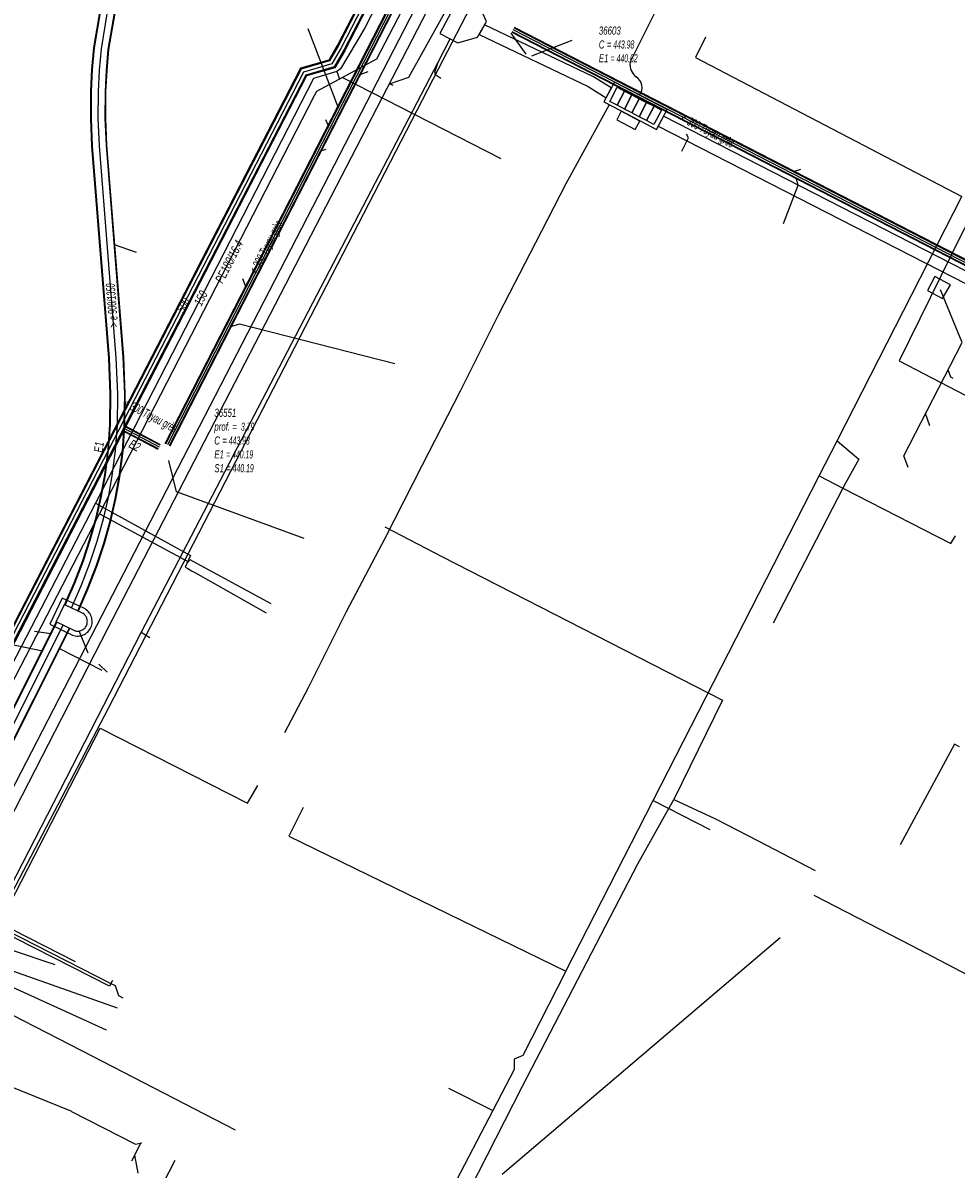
# Model space of a CAD drawing. Header units: metres. Extents: x 2695563 to 2696938, y 1260544 to 1262032.
# Tile 125 of 256: x 2696481 to 2696539, y 1260970 to 1261041. Entities that reach past the tile are written whole.
import ezdxf

# ---------------------------------------------------------------- set-up
doc = ezdxf.new("R2010")
doc.units = ezdxf.units.M
doc.header["$LTSCALE"] = 100
for name, pattern in [('AUSGEZOGEN', [0]), ('STRICHLINIE2_S3', [0.25, 0.15, -0.1]), ('VERDECKT2_S2', [0.18, 0.1, -0.08])]:
    doc.linetypes.add(name, pattern=pattern)
for name, color, linetype in [('Eau portable_Cadastre des conduites_Conduite', 171, 'AUSGEZOGEN'), ('Eau potable_Cadastre des conduites_Conduite_Texte', 171, 'AUSGEZOGEN'), ('Eau potable_Cadastre des conduites_Tube de protection', 171, 'AUSGEZOGEN'), ('EU_Cadastre des conduites', 24, 'AUSGEZOGEN'), ('EU_Cadastre des conduites – Texte', 7, 'AUSGEZOGEN'), ('EU_Cadastre des conduites_Autres ouvrages – Polygone de détail', 24, 'AUSGEZOGEN'), ('EU_Cadastre des conduites_Regard normalisé – Texte', 24, 'AUSGEZOGEN'), ('EU_Cadastre des conduites_Regard – Ligne de détail', 24, 'AUSGEZOGEN'), ('EU_Cadastre des conduites_Regard – Polygone de détail', 24, 'AUSGEZOGEN'), ('EU_Cadastre des conduites_Texte entrée-sortie', 24, 'AUSGEZOGEN'), ('Gaz_Cadastre des conduites_Conduite', 32, 'AUSGEZOGEN'), ('Gaz_Cadastre des conduites_Conduite_Texte', 32, 'AUSGEZOGEN'), ('Réseau électrique_Cadastre des conduite_Bord du tracé', 1, 'AUSGEZOGEN'), ('Réseau électrique_Cadastre des conduite_Tronçon de tracé', 1, 'AUSGEZOGEN'), ('Réseau électrique_Cadastre des conduites_Ouvrage_Surface-Ligne-Point', 1, 'AUSGEZOGEN'), ('TV_Cadastre des conduites_CONDUITE', 92, 'AUSGEZOGEN'), ('Télécommunications_SW_Cadastre des conduites_Bord du tracé', 94, 'AUSGEZOGEN')]:
    doc.layers.add(name, color=color, linetype=linetype)
doc.styles.add('ARIAL', font='arial.ttf')
pattern_1 = [(0, (2703955, 1269100), (4050, 4050), [4050, -4050]), (90, (2703955, 1269100), (-4050, 4050), [4050, -4050])]
pattern_2 = [(0, (2708005, 1273150), (6075, 6075), [6075, -6075]), (90, (2708005, 1273150), (-6075, 6075), [6075, -6075])]

# ---------------------------------------------------------------- blocks, each defined once
blk = doc.blocks.new('COMPLEXOBJECT_1494')
at = {"layer": 'EU_Cadastre des conduites_Regard – Ligne de détail', "color": 24, "linetype": 'STRICHLINIE2_S3', "transparency": 33554687}
blk.add_lwpolyline([(6483.504, 11003.802), (6482.346, 11004.36), (6482.863, 11005.443), (6484.018, 11004.893)], dxfattribs=at)
for centre, radius, start, end in [((6483.685, 11004.387), 0.606, 335.17643, 56.65469), ((6483.686, 11004.383), 0.603, 252.70886, 335.40584)]:
    blk.add_arc(centre, radius, start, end, dxfattribs=at)
blk = doc.blocks.new('COMPLEXOBJECT_1512')
at = {"layer": 'EU_Cadastre des conduites_Regard – Polygone de détail', "color": 24, "linetype": 'STRICHLINIE2_S3', "transparency": 33554687}
blk.add_lwpolyline([(6484.063, 11005.203), (6482.721, 11005.843), (6481.947, 11004.219), (6483.374, 11003.531)], dxfattribs=at)
for centre, radius, start, end in [((6483.686, 11004.382), 0.904, 335.43364, 65.35287), ((6483.684, 11004.383), 0.907, 250.0372, 335.41762)]:
    blk.add_arc(centre, radius, start, end, dxfattribs=at)
blk = doc.blocks.new('COMPLEXOBJECT_1873')
at = {"layer": 'Réseau électrique_Cadastre des conduite_Bord du tracé', "color": 1, "linetype": 'AUSGEZOGEN', "transparency": 33554687}
blk.add_line((6570.17, 11010.706), (6570.503, 11011.347), dxfattribs=at)
for points in [[(6565.106, 11012.322), (6561.184, 11014.821), (6520.154, 11035.838), (6519.825, 11035.22)], [(6519.825, 11035.22), (6560.836, 11014.213), (6564.772, 11011.705)]]:
    blk.add_lwpolyline(points, dxfattribs=at)
for centre, radius, start, end in [((6568.489, 11019.821), 8.227, 245.7205, 268.2956), ((6568.489, 11019.825), 8.931, 245.40161, 268.3993), ((6568.401, 11002.716), 8.883, 76.30959, 91.01003), ((6568.396, 11002.667), 8.233, 77.55419, 91.08341)]:
    blk.add_arc(centre, radius, start, end, dxfattribs=at)
blk = doc.blocks.new('COMPLEXOBJECT_1982')
at = {"layer": 'Réseau électrique_Cadastre des conduite_Tronçon de tracé', "color": 1, "linetype": 'AUSGEZOGEN', "transparency": 33554687}
for p, q in [((6505.924, 11038.573), (6506.128, 11039.201)), ((6506.29, 11038.193), (6505.976, 11038.391))]:
    blk.add_line(p, q, dxfattribs=at)
blk.add_arc((6506.054, 11038.512), 0.144, 154.88772, 237.00308, dxfattribs=at)
blk = doc.blocks.new('COMPLEXOBJECT_2104')
at = {"layer": 'Réseau électrique_Cadastre des conduite_Tronçon de tracé', "color": 1, "linetype": 'AUSGEZOGEN', "transparency": 33554687}
blk.add_line((6462.179, 10953.23), (6485.079, 10997.733), dxfattribs=at)
blk.add_arc((6466.981, 10951.124), 5.244, 156.3172, 205.99773, dxfattribs=at)
blk = doc.blocks.new('COMPLEXOBJECT_2717')
at = {"layer": 'Réseau électrique_Cadastre des conduite_Tronçon de tracé', "color": 1, "linetype": 'AUSGEZOGEN', "transparency": 33554687}
for centre, radius, start, end in [((6518.994, 11039.057), 0.938, 171.20077, 234.93808), ((6518.001, 11037.613), 0.814, 324.51688, 56.11917)]:
    blk.add_arc(centre, radius, start, end, dxfattribs=at)

msp = doc.modelspace()

# ---------------------------------------------------------------- hatches: boundary and pattern name
at = {"layer": 'Réseau électrique_Cadastre des conduite_Bord du tracé', "lineweight": 18, "transparency": 33554687}
h = msp.add_hatch(dxfattribs=at)
h.set_pattern_fill('MUSTER', color=1, scale=6075, style=0, pattern_type=2)
h.set_pattern_definition(pattern_2)
h.paths.add_polyline_path([(2696517.541, 1261036.786), (2696517.87, 1261037.406), (2696516.763, 1261038.1), (2696509.985, 1261041.343), (2696509.643, 1261040.731), (2696516.425, 1261037.486)], flags=0)
h = msp.add_hatch(dxfattribs=at)
h.set_pattern_fill('MUSTER', color=1, scale=6075, style=0, pattern_type=2)
h.set_pattern_definition(pattern_2)
h.paths.add_polyline_path([(2696520.795, 1261035.03), (2696561.806, 1261014.023), (2696565.742, 1261011.515), (2696565.847, 1261011.468), (2696565.954, 1261011.421), (2696566.06, 1261011.377), (2696566.167, 1261011.333), (2696566.275, 1261011.292), (2696566.383, 1261011.251), (2696566.492, 1261011.212), (2696566.602, 1261011.174), (2696566.711, 1261011.138), (2696566.822, 1261011.103), (2696566.932, 1261011.07), (2696567.043, 1261011.038), (2696567.155, 1261011.007), (2696567.267, 1261010.978), (2696567.379, 1261010.95), (2696567.492, 1261010.924), (2696567.605, 1261010.899), (2696567.718, 1261010.876), (2696567.832, 1261010.854), (2696567.945, 1261010.834), (2696568.059, 1261010.815), (2696568.174, 1261010.798), (2696568.288, 1261010.782), (2696568.403, 1261010.767), (2696568.518, 1261010.754), (2696568.633, 1261010.743), (2696568.748, 1261010.733), (2696568.864, 1261010.724), (2696568.979, 1261010.717), (2696569.094, 1261010.712), (2696569.21, 1261010.708), (2696569.273, 1261010.709), (2696569.335, 1261010.709), (2696569.398, 1261010.709), (2696569.461, 1261010.709), (2696569.524, 1261010.708), (2696569.586, 1261010.707), (2696569.649, 1261010.705), (2696569.712, 1261010.702), (2696569.774, 1261010.699), (2696569.837, 1261010.696), (2696569.899, 1261010.692), (2696569.962, 1261010.688), (2696570.025, 1261010.683), (2696570.087, 1261010.678), (2696570.149, 1261010.672), (2696570.212, 1261010.666), (2696570.274, 1261010.659), (2696570.337, 1261010.652), (2696570.399, 1261010.644), (2696570.461, 1261010.636), (2696570.523, 1261010.628), (2696570.585, 1261010.619), (2696570.647, 1261010.609), (2696570.709, 1261010.599), (2696570.771, 1261010.589), (2696570.833, 1261010.578), (2696570.894, 1261010.566), (2696570.956, 1261010.554), (2696571.017, 1261010.542), (2696571.079, 1261010.529), (2696571.14, 1261010.516), (2696571.473, 1261011.157), (2696571.401, 1261011.174), (2696571.33, 1261011.191), (2696571.258, 1261011.207), (2696571.186, 1261011.222), (2696571.114, 1261011.237), (2696571.042, 1261011.251), (2696570.97, 1261011.264), (2696570.897, 1261011.277), (2696570.825, 1261011.29), (2696570.752, 1261011.301), (2696570.68, 1261011.312), (2696570.607, 1261011.323), (2696570.534, 1261011.333), (2696570.461, 1261011.342), (2696570.388, 1261011.351), (2696570.315, 1261011.359), (2696570.242, 1261011.367), (2696570.169, 1261011.373), (2696570.095, 1261011.38), (2696570.022, 1261011.385), (2696569.949, 1261011.391), (2696569.875, 1261011.395), (2696569.802, 1261011.399), (2696569.729, 1261011.402), (2696569.655, 1261011.405), (2696569.582, 1261011.407), (2696569.508, 1261011.408), (2696569.435, 1261011.409), (2696569.361, 1261011.409), (2696569.288, 1261011.409), (2696569.214, 1261011.408), (2696569.11, 1261011.412), (2696569.005, 1261011.417), (2696568.901, 1261011.423), (2696568.796, 1261011.431), (2696568.692, 1261011.44), (2696568.588, 1261011.451), (2696568.484, 1261011.462), (2696568.381, 1261011.475), (2696568.277, 1261011.49), (2696568.174, 1261011.505), (2696568.07, 1261011.522), (2696567.968, 1261011.541), (2696567.865, 1261011.56), (2696567.762, 1261011.581), (2696567.66, 1261011.603), (2696567.558, 1261011.627), (2696567.457, 1261011.652), (2696567.355, 1261011.678), (2696567.255, 1261011.705), (2696567.154, 1261011.734), (2696567.054, 1261011.764), (2696566.954, 1261011.795), (2696566.855, 1261011.827), (2696566.756, 1261011.861), (2696566.657, 1261011.896), (2696566.559, 1261011.932), (2696566.461, 1261011.97), (2696566.364, 1261012.009), (2696566.268, 1261012.048), (2696566.172, 1261012.09), (2696566.076, 1261012.132), (2696562.154, 1261014.631), (2696521.124, 1261035.648)], flags=0)
at = {"layer": 'Réseau électrique_Cadastre des conduites_Ouvrage_Surface-Ligne-Point', "lineweight": 18, "transparency": 33554687}
h = msp.add_hatch(dxfattribs=at)
h.set_pattern_fill('MUSTER', color=1, scale=4050, style=0, pattern_type=2)
h.set_pattern_definition(pattern_1)
h.paths.add_polyline_path([(2696507.207, 1261040.788), (2696508.313, 1261040.212), (2696509.548, 1261040.562), (2696510.093, 1261041.536), (2696509.684, 1261042.447), (2696510.164, 1261043.406), (2696508.928, 1261044.051)], flags=0)
h = msp.add_hatch(dxfattribs=at)
h.set_pattern_fill('MUSTER', color=1, scale=4050, style=0, pattern_type=2)
h.set_pattern_definition(pattern_1)
h.paths.add_polyline_path([(2696517.414, 1261036.546), (2696518.435, 1261036.007), (2696519.708, 1261035.335), (2696520.683, 1261034.82), (2696521.344, 1261036.062), (2696518.062, 1261037.768)], flags=0)
h = msp.add_hatch(dxfattribs=at)
h.set_pattern_fill('MUSTER', color=1, scale=2025, style=0, pattern_type=2)
h.set_pattern_definition([(0, (2699905, 1265050), (2025, 2025), [2025, -2025]), (90, (2699905, 1265050), (-2025, 2025), [2025, -2025])])
h.paths.add_polyline_path([(2696519.643, 1261035.344), (2696518.493, 1261035.951), (2696518.213, 1261035.42), (2696519.363, 1261034.813)], flags=0)

# ---------------------------------------------------------------- linework, layer by layer
at = {"layer": 'Eau portable_Cadastre des conduites_Conduite', "linetype": 'AUSGEZOGEN', "transparency": 33554687}
for p, q in [((2696536.941, 1261110.159), (2696500.804, 1261040.032)), ((2696536.969, 1261110.145), (2696500.832, 1261040.018)), ((2696536.997, 1261110.13), (2696500.86, 1261040.003)), ((2696537.385, 1261109.93), (2696501.248, 1261039.803)), ((2696537.413, 1261109.915), (2696501.276, 1261039.788)), ((2696537.441, 1261109.901), (2696501.304, 1261039.774)), ((2696500.81, 1261040.043), (2696500.288, 1261039.137)), ((2696500.837, 1261040.028), (2696500.309, 1261039.11)), ((2696500.864, 1261040.012), (2696500.33, 1261039.084)), ((2696501.244, 1261039.794), (2696500.62, 1261038.712)), ((2696501.271, 1261039.778), (2696500.641, 1261038.686)), ((2696501.298, 1261039.763), (2696500.662, 1261038.659)), ((2696500.288, 1261039.137), (2696498.519, 1261038.626)), ((2696500.309, 1261039.11), (2696498.54, 1261038.599)), ((2696500.33, 1261039.084), (2696498.562, 1261038.573)), ((2696498.519, 1261038.626), (2696465.089, 1260973.879)), ((2696498.54, 1261038.599), (2696465.117, 1260973.865)), ((2696498.562, 1261038.573), (2696465.145, 1260973.85)), ((2696498.864, 1261038.205), (2696465.533, 1260973.65)), ((2696498.886, 1261038.179), (2696465.561, 1260973.635)), ((2696498.907, 1261038.152), (2696465.589, 1260973.621)), ((2696500.62, 1261038.712), (2696498.864, 1261038.205)), ((2696500.641, 1261038.686), (2696498.886, 1261038.179)), ((2696500.662, 1261038.659), (2696498.907, 1261038.152))]:
    msp.add_line(p, q, dxfattribs=at)
at = {"layer": 'Eau portable_Cadastre des conduites_Conduite', "color": 255, "linetype": 'AUSGEZOGEN', "transparency": 33554687}
for p, q in [((2696537.191, 1261110.03), (2696501.054, 1261039.903)), ((2696501.054, 1261039.903), (2696500.475, 1261038.898)), ((2696500.475, 1261038.898), (2696498.713, 1261038.389)), ((2696498.713, 1261038.389), (2696465.339, 1260973.75))]:
    msp.add_line(p, q, dxfattribs=at)
at = {"layer": 'Eau portable_Cadastre des conduites_Conduite', "color": 7, "linetype": 'AUSGEZOGEN', "transparency": 33554687}
for points in [[(2696605.364, 1261244.953), (2696605.054, 1261244.194), (2696603.197, 1261239.651), (2696600.71, 1261234.201), (2696598.017, 1261228.888), (2696567.913, 1261170.589), (2696563.828, 1261162.506), (2696554.994, 1261145.572), (2696550.038, 1261136.074), (2696550.147, 1261133.526), (2696544.321, 1261122.137), (2696537.84, 1261109.713), (2696531.327, 1261097.071), (2696522.634, 1261080.262), (2696511.485, 1261058.57), (2696509.603, 1261054.935), (2696509.005, 1261053.781), (2696502.513, 1261041.096)], [(2696502.513, 1261041.096), (2696501.009, 1261038.598), (2696500.794, 1261038.421), (2696499.337, 1261037.997), (2696485.76, 1261011.56), (2696473.713, 1260988.292), (2696472.903, 1260986.712), (2696466.371, 1260974.045), (2696462.731, 1260966.816), (2696449.191, 1260940.859), (2696437.137, 1260917.507), (2696431.905, 1260907.48), (2696422.503, 1260889.12), (2696403.715, 1260852.72), (2696403.261, 1260851.829), (2696400.377, 1260846.17)], [(2696500.794, 1261038.421), (2696500.87, 1261038.193), (2696500.94, 1261037.984), (2696501.138, 1261038.057), (2696510.998, 1261033.02)], [(2696485.76, 1261011.56), (2696485.962, 1261011.449), (2696491.681, 1261008.305), (2696491.343, 1261007.576), (2696491.506, 1261007.484), (2696491.744, 1261007.35)], [(2696491.744, 1261007.35), (2696491.989, 1261007.211), (2696496.382, 1261004.732)], [(2696473.713, 1260988.292), (2696473.909, 1260988.192), (2696474.792, 1260987.743), (2696475.094, 1260987.589), (2696475.276, 1260987.496), (2696475.495, 1260987.385), (2696486.729, 1260981.665), (2696486.914, 1260981.571), (2696486.992, 1260981.531), (2696487.204, 1260980.903), (2696487.478, 1260980.762)]]:
    msp.add_lwpolyline(points, dxfattribs=at)
at = {"layer": 'Eau potable_Cadastre des conduites_Tube de protection', "color": 7, "linetype": 'VERDECKT2_S2', "transparency": 33554687}
msp.add_lwpolyline([(2696475.405, 1260987.206), (2696475.586, 1260987.563), (2696486.82, 1260981.843), (2696486.638, 1260981.487), (2696475.405, 1260987.206)], close=True, dxfattribs=at)
at = {"layer": 'EU_Cadastre des conduites', "linetype": 'AUSGEZOGEN', "transparency": 33554687}
for p, q in [((2696518.166, 1261070.074), (2696490.089, 1261015.258)), ((2696518.183, 1261070.065), (2696490.106, 1261015.249)), ((2696518.201, 1261070.056), (2696490.124, 1261015.24)), ((2696518.433, 1261069.938), (2696490.356, 1261015.122)), ((2696518.451, 1261069.929), (2696490.374, 1261015.113)), ((2696518.468, 1261069.92), (2696490.391, 1261015.104)), ((2696485.672, 1261039.909), (2696486.061, 1261042.232)), ((2696485.691, 1261039.906), (2696486.08, 1261042.229)), ((2696485.711, 1261039.904), (2696486.1, 1261042.225)), ((2696486.565, 1261039.794), (2696486.944, 1261042.057)), ((2696486.585, 1261039.792), (2696486.964, 1261042.053)), ((2696486.604, 1261039.789), (2696486.983, 1261042.05)), ((2696566.678, 1261012.893), (2696511.827, 1261041.132)), ((2696566.687, 1261012.91), (2696511.836, 1261041.149)), ((2696566.696, 1261012.928), (2696511.845, 1261041.167)), ((2696566.54, 1261012.626), (2696511.689, 1261040.865)), ((2696566.549, 1261012.644), (2696511.698, 1261040.882)), ((2696566.558, 1261012.661), (2696511.708, 1261040.9)), ((2696485.549, 1261038.553), (2696485.672, 1261039.909)), ((2696485.569, 1261038.552), (2696485.691, 1261039.906)), ((2696485.589, 1261038.551), (2696485.711, 1261039.904)), ((2696486.447, 1261038.49), (2696486.565, 1261039.794)), ((2696486.467, 1261038.489), (2696486.585, 1261039.792)), ((2696486.487, 1261038.487), (2696486.604, 1261039.789)), ((2696485.481, 1261037.201), (2696485.549, 1261038.553)), ((2696485.501, 1261037.201), (2696485.569, 1261038.552)), ((2696485.521, 1261037.2), (2696485.589, 1261038.551)), ((2696486.381, 1261037.176), (2696486.447, 1261038.49)), ((2696486.401, 1261037.175), (2696486.467, 1261038.489)), ((2696486.421, 1261037.175), (2696486.487, 1261038.487)), ((2696485.47, 1261035.489), (2696485.481, 1261037.201)), ((2696485.49, 1261035.49), (2696485.501, 1261037.201)), ((2696485.51, 1261035.49), (2696485.521, 1261037.2)), ((2696486.37, 1261035.506), (2696486.381, 1261037.176)), ((2696486.39, 1261035.507), (2696486.401, 1261037.175)), ((2696486.41, 1261035.507), (2696486.421, 1261037.175)), ((2696485.545, 1261033.781), (2696485.47, 1261035.489)), ((2696485.565, 1261033.782), (2696485.49, 1261035.49)), ((2696485.585, 1261033.784), (2696485.51, 1261035.49)), ((2696486.443, 1261033.836), (2696486.37, 1261035.506)), ((2696486.463, 1261033.838), (2696486.39, 1261035.507)), ((2696486.483, 1261033.839), (2696486.41, 1261035.507)), ((2696486.592, 1261020.582), (2696485.545, 1261033.781)), ((2696486.612, 1261020.583), (2696485.565, 1261033.782)), ((2696486.632, 1261020.584), (2696485.585, 1261033.784)), ((2696487.49, 1261020.636), (2696486.443, 1261033.836)), ((2696487.51, 1261020.637), (2696486.463, 1261033.838)), ((2696487.53, 1261020.638), (2696486.483, 1261033.839)), ((2696486.684, 1261018.359), (2696486.592, 1261020.582)), ((2696486.704, 1261018.359), (2696486.612, 1261020.583)), ((2696486.724, 1261018.359), (2696486.632, 1261020.584)), ((2696487.584, 1261018.371), (2696487.49, 1261020.636)), ((2696487.604, 1261018.371), (2696487.51, 1261020.637)), ((2696487.624, 1261018.371), (2696487.53, 1261020.638)), ((2696486.657, 1261016.428), (2696486.684, 1261018.359)), ((2696486.677, 1261016.427), (2696486.704, 1261018.359)), ((2696486.697, 1261016.427), (2696486.724, 1261018.359)), ((2696487.557, 1261016.415), (2696487.584, 1261018.371)), ((2696487.577, 1261016.415), (2696487.604, 1261018.371)), ((2696487.597, 1261016.414), (2696487.624, 1261018.371)), ((2696486.547, 1261014.881), (2696486.658, 1261016.454)), ((2696486.567, 1261014.879), (2696486.678, 1261016.453)), ((2696486.587, 1261014.877), (2696486.698, 1261016.451)), ((2696487.443, 1261014.793), (2696487.556, 1261016.391)), ((2696487.463, 1261014.791), (2696487.576, 1261016.389)), ((2696489.662, 1261014.898), (2696487.474, 1261016.053)), ((2696487.483, 1261014.789), (2696487.596, 1261016.388)), ((2696489.671, 1261014.915), (2696487.483, 1261016.07)), ((2696489.68, 1261014.933), (2696487.492, 1261016.088)), ((2696489.802, 1261015.163), (2696487.614, 1261016.318)), ((2696489.811, 1261015.181), (2696487.623, 1261016.336)), ((2696489.82, 1261015.198), (2696487.632, 1261016.353)), ((2696486.35, 1261013.33), (2696486.547, 1261014.881)), ((2696486.369, 1261013.327), (2696486.567, 1261014.879)), ((2696486.389, 1261013.324), (2696486.587, 1261014.877)), ((2696487.239, 1261013.192), (2696487.443, 1261014.793)), ((2696487.259, 1261013.189), (2696487.463, 1261014.791)), ((2696487.278, 1261013.186), (2696487.483, 1261014.789)), ((2696486.11, 1261012.004), (2696486.35, 1261013.33)), ((2696486.129, 1261012), (2696486.369, 1261013.327)), ((2696486.148, 1261011.996), (2696486.389, 1261013.324)), ((2696486.991, 1261011.822), (2696487.239, 1261013.192)), ((2696487.011, 1261011.818), (2696487.259, 1261013.189)), ((2696487.03, 1261011.814), (2696487.278, 1261013.186)), ((2696485.806, 1261010.69), (2696486.11, 1261012.004)), ((2696485.825, 1261010.685), (2696486.129, 1261012)), ((2696485.844, 1261010.68), (2696486.148, 1261011.996)), ((2696486.678, 1261010.466), (2696486.991, 1261011.822)), ((2696486.697, 1261010.461), (2696487.011, 1261011.818)), ((2696486.716, 1261010.456), (2696487.03, 1261011.814)), ((2696485.423, 1261009.331), (2696485.806, 1261010.69)), ((2696485.442, 1261009.325), (2696485.825, 1261010.685)), ((2696485.461, 1261009.32), (2696485.844, 1261010.68)), ((2696486.284, 1261009.068), (2696486.678, 1261010.466)), ((2696486.303, 1261009.062), (2696486.697, 1261010.461)), ((2696486.322, 1261009.056), (2696486.716, 1261010.456)), ((2696484.979, 1261007.991), (2696485.423, 1261009.331)), ((2696484.998, 1261007.984), (2696485.442, 1261009.325)), ((2696485.017, 1261007.977), (2696485.461, 1261009.32)), ((2696485.827, 1261007.689), (2696486.284, 1261009.068)), ((2696485.846, 1261007.682), (2696486.303, 1261009.062)), ((2696485.865, 1261007.675), (2696486.322, 1261009.056)), ((2696484.447, 1261006.6), (2696484.979, 1261007.991)), ((2696484.466, 1261006.592), (2696484.998, 1261007.984)), ((2696484.484, 1261006.585), (2696485.017, 1261007.977)), ((2696485.28, 1261006.258), (2696485.827, 1261007.689)), ((2696485.299, 1261006.251), (2696485.846, 1261007.682)), ((2696485.317, 1261006.243), (2696485.865, 1261007.675)), ((2696483.846, 1261005.225), (2696484.447, 1261006.6)), ((2696483.864, 1261005.217), (2696484.466, 1261006.592)), ((2696483.882, 1261005.21), (2696484.484, 1261006.585)), ((2696484.67, 1261004.864), (2696485.28, 1261006.258)), ((2696484.688, 1261004.857), (2696485.299, 1261006.251)), ((2696484.706, 1261004.849), (2696485.317, 1261006.243)), ((2696457.846, 1260953.458), (2696483.339, 1261004.179)), ((2696457.864, 1260953.449), (2696483.357, 1261004.17)), ((2696457.882, 1260953.44), (2696483.375, 1261004.161)), ((2696458.65, 1260953.054), (2696484.143, 1261003.775)), ((2696458.668, 1260953.045), (2696484.161, 1261003.766)), ((2696458.686, 1260953.036), (2696484.179, 1261003.757))]:
    msp.add_line(p, q, dxfattribs=at)
at = {"layer": 'EU_Cadastre des conduites', "color": 255, "transparency": 33554687}
for p, q in [((2696518.317, 1261069.997), (2696490.24, 1261015.181)), ((2696486.138, 1261039.849), (2696486.522, 1261042.141)), ((2696566.618, 1261012.777), (2696511.767, 1261041.016)), ((2696486.018, 1261038.52), (2696486.138, 1261039.849)), ((2696485.951, 1261037.188), (2696486.018, 1261038.52)), ((2696485.94, 1261035.498), (2696485.951, 1261037.188)), ((2696486.014, 1261033.81), (2696485.94, 1261035.498)), ((2696487.061, 1261020.61), (2696486.014, 1261033.81)), ((2696487.154, 1261018.365), (2696487.061, 1261020.61)), ((2696487.127, 1261016.421), (2696487.154, 1261018.365)), ((2696487.015, 1261014.835), (2696487.127, 1261016.421)), ((2696489.741, 1261015.048), (2696487.553, 1261016.203)), ((2696486.814, 1261013.258), (2696487.015, 1261014.835)), ((2696486.57, 1261011.909), (2696486.814, 1261013.258)), ((2696486.261, 1261010.573), (2696486.57, 1261011.909)), ((2696485.872, 1261009.194), (2696486.261, 1261010.573)), ((2696485.422, 1261007.833), (2696485.872, 1261009.194)), ((2696484.882, 1261006.421), (2696485.422, 1261007.833)), ((2696484.276, 1261005.037), (2696484.882, 1261006.421)), ((2696458.266, 1260953.247), (2696483.759, 1261003.968))]:
    msp.add_line(p, q, dxfattribs=at)
at = {"layer": 'EU_Cadastre des conduites', "color": 24, "linetype": 'AUSGEZOGEN', "transparency": 33554687}
for p, q in [((2696498.991, 1261041.096), (2696500.844, 1261036.222)), ((2696512.572, 1261039.516), (2696511.627, 1261040.812)), ((2696515.405, 1261040.368), (2696512.897, 1261039.389)), ((2696502.707, 1261038.408), (2696502.212, 1261038.225)), ((2696500.087, 1261035.444), (2696500.258, 1261035.068)), ((2696500.099, 1261033.566), (2696499.759, 1261033.47)), ((2696529.637, 1261032.326), (2696529.177, 1261032.18)), ((2696488.324, 1261027.168), (2696486.952, 1261027.638)), ((2696494.913, 1261025.542), (2696495.124, 1261025.002)), ((2696537.693, 1261016.367), (2696537.431, 1261017.144)), ((2696490.811, 1261012.268), (2696490.341, 1261014.223)), ((2696498.746, 1261009.359), (2696490.811, 1261012.268)), ((2696481.967, 1261003.584), (2696482.997, 1261003.438)), ((2696485.305, 1261002.213), (2696484.761, 1261003.608)), ((2696479.479, 1261002.977), (2696482.469, 1261002.361)), ((2696486.181, 1261001.145), (2696483.508, 1261002.511)), ((2696485.971, 1261001.529), (2696486.497, 1261001.045)), ((2696528.371, 1260984.507), (2696511.085, 1260969.772)), ((2696479.282, 1260975.74), (2696484.272, 1260973.713)), ((2696488.032, 1260970.629), (2696488.602, 1260971.756)), ((2696488.415, 1260969.856), (2696488.211, 1260970.972)), ((2696490.711, 1260970.636), (2696489.112, 1260967.544))]:
    msp.add_line(p, q, dxfattribs=at)
for points in [[(2696504.287, 1261037.563), (2696504.062, 1261037.653), (2696505.259, 1261038.084), (2696511.059, 1261048.498)], [(2696528.59, 1261028.964), (2696529.5, 1261031.343), (2696529.393, 1261031.728)], [(2696536.338, 1261013.774), (2696536.065, 1261014.497), (2696539.698, 1261021.553), (2696538.353, 1261024.832)], [(2696504.387, 1261020.231), (2696494.725, 1261022.71), (2696494.165, 1261022.526)], [(2696539.151, 1261019.323), (2696538.997, 1261019.406), (2696538.843, 1261019.854)], [(2696483.256, 1260982.826), (2696475.454, 1260985.433), (2696475.21, 1260985.981)], [(2696487.146, 1260980.132), (2696474.802, 1260984.49), (2696474.678, 1260984.899)], [(2696484.272, 1260973.696), (2696488.253, 1260971.654), (2696488.658, 1260971.742)]]:
    msp.add_lwpolyline(points, dxfattribs=at)
at = {"layer": 'EU_Cadastre des conduites_Autres ouvrages – Polygone de détail', "color": 24, "linetype": 'STRICHLINIE2_S3', "transparency": 33554687}
msp.add_lwpolyline([(2696538.975, 1261025.15), (2696537.996, 1261025.663), (2696537.546, 1261024.791), (2696538.475, 1261024.296), (2696538.975, 1261025.15)], close=True, dxfattribs=at)
at = {"layer": 'Gaz_Cadastre des conduites_Conduite', "color": 32, "linetype": 'AUSGEZOGEN', "transparency": 33554687}
for points in [[(2696499.537, 1261037.203), (2696503.287, 1261039.21), (2696513.196, 1261058.284), (2696526.029, 1261083.279), (2696550.889, 1261131.825), (2696550.648, 1261135.991), (2696558.706, 1261151.478), (2696568.362, 1261170.315), (2696598.427, 1261228.499), (2696600.554, 1261232.744), (2696603.642, 1261239.386), (2696606.047, 1261245.242)], [(2696400.628, 1260845.43), (2696422.747, 1260888.509), (2696432.353, 1260907.189), (2696437.498, 1260916.946), (2696453.272, 1260947.674), (2696462.991, 1260966.185), (2696467.366, 1260974.819), (2696486.011, 1261010.9), (2696499.4, 1261036.936), (2696499.537, 1261037.203)], [(2696486.011, 1261010.9), (2696486.363, 1261010.71), (2696491.561, 1261007.905), (2696491.644, 1261008.05), (2696492.048, 1261007.83)], [(2696492.048, 1261007.83), (2696492.326, 1261007.679), (2696496.68, 1261005.309)], [(2696539.543, 1260996.382), (2696539.222, 1260996.546), (2696535.85, 1260990.294)]]:
    msp.add_lwpolyline(points, dxfattribs=at)
at = {"layer": 'Réseau électrique_Cadastre des conduite_Bord du tracé', "color": 1, "linetype": 'AUSGEZOGEN', "transparency": 33554687}
msp.add_lwpolyline([(2696517.541, 1261036.786), (2696517.87, 1261037.406), (2696516.763, 1261038.1), (2696509.985, 1261041.343), (2696509.643, 1261040.731), (2696516.425, 1261037.486), (2696517.541, 1261036.786)], close=True, dxfattribs=at)
at = {"layer": 'Réseau électrique_Cadastre des conduite_Tronçon de tracé', "color": 1, "linetype": 'AUSGEZOGEN', "transparency": 33554687}
for p, q in [((2696519.037, 1261039.01), (2696520.619, 1261042.161)), ((2696507.098, 1261039.011), (2696507.849, 1261040.454)), ((2696488.607, 1261003.5), (2696507.098, 1261039.011)), ((2696515.068, 1261031.466), (2696517.754, 1261036.367)), ((2696513.178, 1261027.786), (2696515.068, 1261031.466)), ((2696510.878, 1261023.313), (2696513.178, 1261027.786)), ((2696508.475, 1261018.554), (2696510.878, 1261023.313)), ((2696506.109, 1261013.943), (2696508.475, 1261018.554)), ((2696503.786, 1261009.375), (2696506.109, 1261013.943)), ((2696501.398, 1261004.814), (2696503.786, 1261009.375)), ((2696499.027, 1261000.087), (2696501.398, 1261004.814)), ((2696471.575, 1260970.38), (2696488.607, 1261003.5)), ((2696489.157, 1261003.183), (2696488.607, 1261003.5)), ((2696497.547, 1260997.279), (2696499.027, 1261000.087)), ((2696486.049, 1260997.543), (2696495.237, 1260992.88)), ((2696495.237, 1260992.88), (2696495.861, 1260993.992)), ((2696536.582, 1260983.995), (2696530.491, 1260987.132)), ((2696543.737, 1260980.227), (2696536.582, 1260983.995)), ((2696486.45, 1260978.756), (2696478.597, 1260982.339))]:
    msp.add_line(p, q, dxfattribs=at)
for points in [[(2696475.836, 1260982.929), (2696486.551, 1261003.803), (2696507.064, 1261043.509)], [(2696522.249, 1261033.473), (2696522.674, 1261034.303), (2696522.554, 1261034.522)]]:
    msp.add_lwpolyline(points, dxfattribs=at)
at = {"layer": 'Réseau électrique_Cadastre des conduites_Ouvrage_Surface-Ligne-Point', "color": 1, "linetype": 'AUSGEZOGEN', "transparency": 33554687}
for points in [[(2696507.207, 1261040.788), (2696508.313, 1261040.212), (2696509.548, 1261040.562), (2696510.093, 1261041.536), (2696509.684, 1261042.447), (2696510.164, 1261043.406), (2696508.928, 1261044.051), (2696507.207, 1261040.788)], [(2696517.414, 1261036.546), (2696518.435, 1261036.007), (2696519.708, 1261035.335), (2696520.683, 1261034.82), (2696521.344, 1261036.062), (2696518.062, 1261037.768), (2696517.414, 1261036.546)], [(2696517.775, 1261036.564), (2696518.237, 1261037.451), (2696518.695, 1261037.213), (2696518.233, 1261036.326), (2696517.775, 1261036.564)], [(2696518.233, 1261036.326), (2696518.695, 1261037.213), (2696519.153, 1261036.975), (2696518.691, 1261036.088), (2696518.233, 1261036.326)], [(2696518.691, 1261036.088), (2696519.153, 1261036.975), (2696519.611, 1261036.737), (2696519.149, 1261035.85), (2696518.691, 1261036.088)], [(2696519.149, 1261035.85), (2696519.611, 1261036.737), (2696520.069, 1261036.499), (2696519.607, 1261035.612), (2696519.149, 1261035.85)], [(2696519.607, 1261035.612), (2696520.069, 1261036.499), (2696520.527, 1261036.261), (2696520.065, 1261035.374), (2696519.607, 1261035.612)], [(2696520.065, 1261035.374), (2696520.527, 1261036.261), (2696520.985, 1261036.023), (2696520.523, 1261035.136), (2696520.065, 1261035.374)], [(2696519.643, 1261035.344), (2696518.493, 1261035.951), (2696518.213, 1261035.42), (2696519.363, 1261034.813), (2696519.643, 1261035.344)]]:
    msp.add_lwpolyline(points, close=True, dxfattribs=at)
at = {"layer": 'TV_Cadastre des conduites_CONDUITE', "color": 92, "linetype": 'AUSGEZOGEN', "transparency": 33554687}
for p, q in [((2696531.918, 1261015.438), (2696539.694, 1261030.654)), ((2696530.8, 1261013.249), (2696531.918, 1261015.438)), ((2696520.478, 1260993.051), (2696530.8, 1261013.249)), ((2696515.044, 1260982.418), (2696520.478, 1260993.051)), ((2696520.478, 1260993.051), (2696524.002, 1260991.244)), ((2696507.747, 1260975.153), (2696510.494, 1260973.753)), ((2696510.494, 1260973.753), (2696507.986, 1260968.935))]:
    msp.add_line(p, q, dxfattribs=at)
for points in [[(2696523.741, 1261040.56), (2696523.104, 1261039.294), (2696539.694, 1261030.654)], [(2696531.918, 1261015.438), (2696533.275, 1261014.298), (2696532.444, 1261012.802), (2696532.282, 1261012.488), (2696527.949, 1261004.093)], [(2696530.8, 1261013.249), (2696532.282, 1261012.488), (2696538.993, 1261009.044), (2696539.289, 1261009.517)], [(2696498.682, 1260992.616), (2696497.799, 1260990.838), (2696515.044, 1260982.418)], [(2696515.044, 1260982.418), (2696512.363, 1260977.17), (2696511.818, 1260976.942)], [(2696511.818, 1260976.942), (2696511.82, 1260976.299), (2696510.494, 1260973.753)]]:
    msp.add_lwpolyline(points, dxfattribs=at)
at = {"layer": 'Télécommunications_SW_Cadastre des conduites_Bord du tracé', "color": 94, "linetype": 'AUSGEZOGEN', "transparency": 33554687}
for points in [[(2696446.329, 1260922.945), (2696446.49, 1260927.695), (2696530.886, 1261091.269)], [(2696477.663, 1260981.764), (2696486.57, 1260998.79), (2696507.108, 1261038.604), (2696525.992, 1261075.016)], [(2696548.626, 1261045.133), (2696539.663, 1261028.303), (2696535.785, 1261020.422), (2696542.44, 1261016.963), (2696544.214, 1261016.041)], [(2696503.772, 1261010.09), (2696507.321, 1261008.245), (2696524.781, 1260999.285), (2696521.758, 1260993.118)], [(2696509.049, 1260968.791), (2696512.339, 1260975.266), (2696519.523, 1260989.113), (2696521.758, 1260993.118), (2696524.346, 1260991.91), (2696527.011, 1260990.533), (2696530.565, 1260988.696)], [(2696494.481, 1260972.525), (2696485.593, 1260977.109), (2696477.673, 1260981.177)]]:
    msp.add_lwpolyline(points, dxfattribs=at)

# ---------------------------------------------------------------- block references
at = {"layer": 'EU_Cadastre des conduites_Regard – Ligne de détail', "color": 24, "linetype": 'STRICHLINIE2_S3', "lineweight": -3, "transparency": 33554687}
msp.add_blockref('COMPLEXOBJECT_1494', (2690000.97, 1249999.81), dxfattribs=at)
at = {"layer": 'EU_Cadastre des conduites_Regard – Polygone de détail', "color": 24, "linetype": 'STRICHLINIE2_S3', "lineweight": -3, "transparency": 33554687}
msp.add_blockref('COMPLEXOBJECT_1512', (2690000.97, 1249999.81), dxfattribs=at)
at = {"layer": 'Réseau électrique_Cadastre des conduite_Bord du tracé', "color": 1, "linetype": 'AUSGEZOGEN', "lineweight": -3, "transparency": 33554687}
msp.add_blockref('COMPLEXOBJECT_1873', (2690000.97, 1249999.81), dxfattribs=at)
at = {"layer": 'Réseau électrique_Cadastre des conduite_Tronçon de tracé', "color": 1, "linetype": 'AUSGEZOGEN', "lineweight": -3, "transparency": 33554687}
for name in ['COMPLEXOBJECT_1982', 'COMPLEXOBJECT_2717', 'COMPLEXOBJECT_2104']:
    msp.add_blockref(name, (2690000.97, 1249999.81), dxfattribs=at)

# ---------------------------------------------------------------- texts
at = {"layer": 'Eau potable_Cadastre des conduites_Conduite_Texte', "color": 7, "transparency": 33554687, "char_height": 0.55426, "attachment_point": 5, "style": 'ARIAL'}
for s, insert, width, rotation in [('\\A1;{\\fArial|i1|b0;\\H0.554263;\\W0.700000;\\C7;150}\\P', (2696492.318, 1261024.316), 1.10014, 62.8164), ('\\A1;{\\fArial|i1|b0;\\H0.554263;\\W0.700000;\\C7;500}\\P', (2696491.231, 1261023.884), 1.10633, 62.6922)]:
    msp.add_mtext(s, dxfattribs=dict(at, insert=insert, width=width, rotation=rotation))
at = {"layer": 'EU_Cadastre des conduites – Texte', "color": 24, "transparency": 33554687, "char_height": 0.55705, "width": 6, "attachment_point": 5, "style": 'ARIAL'}
for s, insert, rotation in [('\\A1;{\\fArial|b0|i1|c0|p34;\\W0.7;< \\W0.49;300 Tuyau grès}', (2696523.822, 1261034.679), 332.4348), ('\\A1;{\\fArial|b0|i1|c0|p34;\\W0.7;< \\W0.49;300 Tuyau grès}', (2696496.461, 1261027.444), 62.8506), ('\\A1;{\\fArial|i1|b0;\\H0.557054;\\W0.700000;\\C24;> \\W0.490000;e 900/1350}\\P', (2696486.797, 1261023.859), 94.518), ('\\A1;{\\fArial|b0|i1|c0|p34;\\W0.7;< \\W0.49;300 Tuyau grès}', (2696489.153, 1261016.947), 332.3385)]:
    msp.add_mtext(s, dxfattribs=dict(at, insert=insert, rotation=rotation))
at = {"layer": 'EU_Cadastre des conduites_Regard normalisé – Texte', "color": 24, "transparency": 33554687, "char_height": 0.50641, "attachment_point": 1, "line_spacing_factor": 1.024096, "style": 'ARIAL'}
for s, insert, width in [('\\A1;{\\fArial|b0|i1|c0|p34;\\W0.69514;36603}\\P{\\fArial|b0|i1|c0|p34;\\H0.99721x;\\W0.69514;C =\\W0.4866; 443.98}\\P{\\fArial|b0|i1|c0|p34;\\H0.99721x;\\W0.69514;E1 \\W0.4866;= 440.62}', (2696517.092, 1261041.229), 2.84065), ('\\A1;{\\fArial|b0|i1|c0|p34;\\W0.69514;36551}\\P{\\fArial|b0|i1|c0|p34;\\H0.99721x;\\W0.69514;prof. = \\W0.4866; 3.79}\\P{\\fArial|b0|i1|c0|p34;\\H0.99721x;\\W0.69514;C =\\W0.4866; 443.98}\\P{\\fArial|b0|i1|c0|p34;\\H0.99721x;\\W0.69514;E1 \\W0.4866;= 440.19}\\P{\\fArial|b0|i1|c0|p34;\\H0.99721x;\\W0.69514;S1 =\\W0.4866; 440.19}', (2696493.163, 1261017.437), 2.83722)]:
    msp.add_mtext(s, dxfattribs=dict(at, insert=insert, width=width))
at = {"layer": 'EU_Cadastre des conduites_Texte entrée-sortie', "color": 24, "transparency": 33554687, "char_height": 0.55705, "attachment_point": 7, "style": 'ARIAL'}
for s, insert, width, rotation in [('\\A1;{\\fArial|i1|b0;\\H0.557054;\\W0.700000;\\C24;E2}\\P', (2696487.789, 1261015.059), 0.86376, 332.1819), ('\\A1;{\\fArial|i1|b0;\\H0.557054;\\W0.700000;\\C24;E1}\\P', (2696486.225, 1261014.693), 0.85544, 84.3498)]:
    msp.add_mtext(s, dxfattribs=dict(at, insert=insert, width=width, rotation=rotation))
at = {"layer": 'Gaz_Cadastre des conduites_Conduite_Texte', "color": 32, "transparency": 33554687, "insert": (2696494.086, 1261026.59), "char_height": 0.55825, "width": 3.05768, "attachment_point": 5, "rotation": 62.8443, "style": 'ARIAL'}
msp.add_mtext('\\A1;{\\fArial|i1|b0;\\H0.558250;\\W0.700000;\\C32;PE180/16.4}\\P', dxfattribs=at)

doc.saveas('drawing.dxf')
